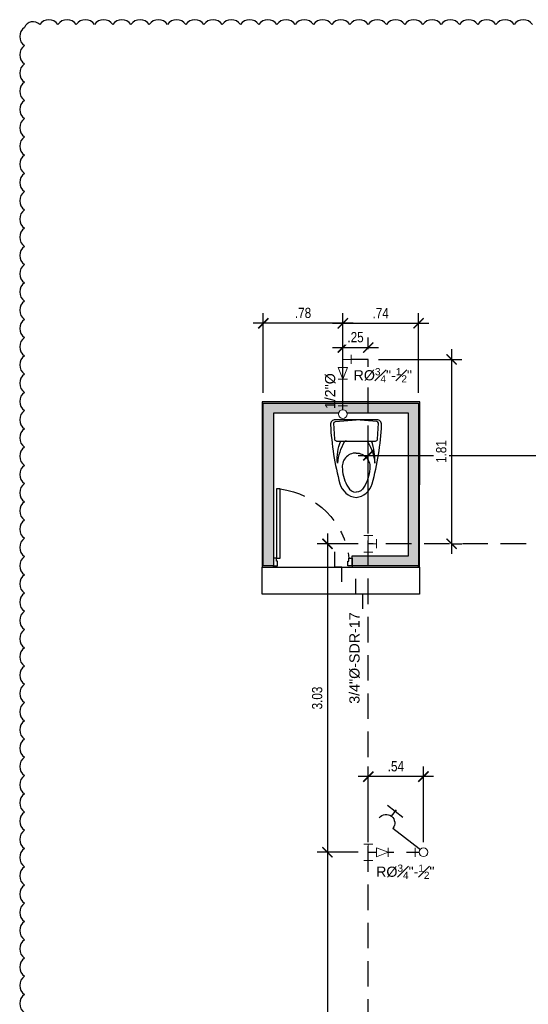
# Model space of a CAD drawing. Header units: metres. Extents: x 2 to 147, y 24 to 94.
# Tile 2 of 40: x 30.38 to 35.36, y 33.33 to 42.98. Entities that reach past the tile are written whole.
import ezdxf

# ---------------------------------------------------------------- set-up
doc = ezdxf.new("R2010")
doc.units = ezdxf.units.M
doc.header["$MEASUREMENT"] = 0
doc.header["$PDMODE"] = 35
doc.linetypes.add('BORDER2', pattern=[0.875, 0.25, -0.125, 0.25, -0.125, 0, -0.125])
doc.linetypes.add('HIDDEN', pattern=[0.375, 0.25, -0.125])
doc.layers.get('Defpoints').update_dxf_attribs({"color": 171})
for name, color, linetype in [('001-Paredes', 1, 'Continuous'), ('005-Piso', 1, 'Continuous'), ('010-Mobiliario', 8, 'Continuous'), ('011-Puertas y Ventanas', 1, 'Continuous'), ('A POT', 4, 'HIDDEN'), ('A RES textos', 2, 'Continuous'), ('AP TEXTOS', 2, 'Continuous')]:
    doc.layers.add(name, color=color, linetype=linetype)
doc.layers.add('A POT accesorios', color=3, linetype='Continuous', lineweight=18)
doc.styles.add('ARIAL', font='arial.ttf')
doc.styles.add('COTAS', font='ARIALN.TTF')
doc.dimstyles.new('ESC-50', dxfattribs={"dimtxt": 0.1, "dimasz": 0.1, "dimexe": 0.1, "dimexo": 0.1, "dimgap": 0.05, "dimtad": 1, "dimzin": 4, "dimdsep": 46, "dimtxsty": 'COTAS', "dimblk": 'ARCHTICK', "dimcen": 0.1, "dimdle": 0.1, "dimclrd": 1, "dimclre": 1, "dimclrt": 2, "dimazin": 0, "dimtfac": 0.75, "dimtmove": 1, "dimatfit": 3, "dimldrblk": 'FLE', "dimfxl": 0.1, "dimtvp": 1.5, "dimtfill": 1, "dimtolj": 1, "dimtzin": 0, "dimarcsym": 0})

# ---------------------------------------------------------------- blocks, each defined once
blk = doc.blocks.new('A$C2AB82CD6')
at = {"color": 0, "linetype": 'Continuous'}
for p, q in [((0.0482, 0.1094), (0.0879, 0.1491)), ((0.0807, 0.1166), (0.0636, 0.1337)), ((0, 0), (0.0807, 0.0807))]:
    blk.add_line(p, q, dxfattribs=at)
blk.add_arc((0.0986, 0.0986), 0.0254, 45, 225, dxfattribs=at)
blk = doc.blocks.new('A$C1b8cae82')
blk.add_wipeout([(0, 0.0424), (0.011, 0.041), (0.0212, 0.0367), (0.03, 0.03), (0.0367, 0.0212), (0.041, 0.011), (0.0424, 0), (0.041, -0.011), (0.0367, -0.0212), (0.03, -0.03), (0.0212, -0.0367), (0.011, -0.041), (0, -0.0424), (-0.011, -0.041), (-0.0212, -0.0367), (-0.03, -0.03), (-0.0367, -0.0212), (-0.041, -0.011), (-0.0424, 0), (-0.041, 0.011), (-0.0367, 0.0212), (-0.03, 0.03), (-0.0212, 0.0367), (-0.011, 0.041)])
at = {"color": 0, "linetype": 'Continuous'}
for points in [[(-0.0446, 0.0809), (0.0446, 0.0809)], [(0, 0.0424), (0, 0.0809)]]:
    blk.add_lwpolyline(points, dxfattribs=at)
blk.add_circle((0, 0), 0.0424, dxfattribs=at)
blk = doc.blocks.new('A$C651ad4a3')
at = {"color": 0}
blk.add_wipeout([(-0.0446, 0), (0.0446, 0), (0, -0.1133)], dxfattribs=at)
blk.add_lwpolyline([(-0.0446, 0), (0, -0.1133), (0.0446, 0)], close=True, dxfattribs=at)
blk.add_lwpolyline([(-0.0446, -0.1133), (0.0446, -0.1133)], dxfattribs=at)
blk = doc.blocks.new('A$C4c8fdb71')
at = {"color": 0}
for points in [[(0.0446, 0.0809), (-0.0446, 0.0809)], [(0, 0.0809), (0, -0.0809)], [(0, 0), (0.0809, 0)], [(0.0809, 0.0446), (0.0809, -0.0446)], [(0.0446, -0.0809), (-0.0446, -0.0809)]]:
    blk.add_lwpolyline(points, dxfattribs=at)
blk = doc.blocks.new('INODORO-PETITGARZON-PLANTA')
blk.add_lwpolyline([(0.78, 0, -0.292943), (0.6441, -0.1579, -0.052692), (0.0649, -0.2507, -0.422078), (0.0169, -0.204), (0.0169, -0.204), (0.0169, 0.204), (0.0169, 0.204, -0.422078), (0.0649, 0.2507, -0.052692), (0.6441, 0.1579, -0.292943)], format="xyb", close=True)
for points in [[(0.2252, 0.1904, 0.414449), (0.2067, 0.2089), (0.0513, 0.2175, 0.398758), (0.0341, 0.2027), (0.0169, -0.0006)], [(0.2252, 0.1917), (0.2252, -0.1917, -0.414449), (0.2067, -0.2101), (0.0513, -0.2187, -0.398758), (0.0341, -0.204), (0.0169, -0.0006)], [(0.2252, 0.0934, -0.279736), (0.2368, 0.1155, -0.109692), (0.4408, 0.1834, 0.108214), (0.2252, 0.1506, 0.108214)], [(0.3429, 0, -0.468214), (0.4994, 0.1339, -0.125087), (0.6774, 0.0769, -0.28707), (0.7257, 0, -1.078007)], [(0.3429, 0, 0.468214), (0.4994, -0.1339, 0.125087), (0.6774, -0.0769, 0.28707), (0.7257, 0, 1.078007)], [(0.2252, -0.0934, 0.279736), (0.2368, -0.1155, 0.109692), (0.4408, -0.1834, -0.108214), (0.2252, -0.1506, -0.108214)]]:
    blk.add_lwpolyline(points, format="xyb")
blk = doc.blocks.new('door001')
at = {"layer": '011-Puertas y Ventanas'}
for points in [[(-0.075, 0), (0, 0), (0, -0.04), (-0.045, -0.04), (-0.045, -0.03), (-0.075, -0.03)], [(-0.075, -0.03), (-0.075, -0.066), (-0.7557, -0.066), (-0.7557, -0.03)], [(-0.075, -0.74), (-0.075, -0.77), (0, -0.77), (0, -0.73), (-0.045, -0.73), (-0.045, -0.74)]]:
    blk.add_lwpolyline(points, close=True, dxfattribs=at)
at = {"layer": '011-Puertas y Ventanas', "color": 1, "linetype": 'BORDER2'}
blk.add_arc((0.0215, 0.0382), 0.7841, 187.6333, 262.93259, dxfattribs=at)
blk = doc.blocks.new('A$C6b87ac3d')
at = {"color": 0}
for points in [[(0.0446, 0.0809), (-0.0446, 0.0809)], [(0, 0.0809), (0, 0), (0.0809, 0)], [(0.0809, 0.0446), (0.0809, -0.0446)]]:
    blk.add_lwpolyline(points, dxfattribs=at)
blk = doc.blocks.new('_ARCHTICK')
at = {"color": 0, "linetype": 'ByBlock', "const_width": 0.15}
blk.add_lwpolyline([(-0.5, -0.5), (0.5, 0.5)], dxfattribs=at)
blk = doc.blocks.new('*D217')
at = {"layer": 'A RES textos', "color": 1, "lineweight": -2, "transparency": 16777216}
for p, q in [((33.7944, 37.9453), (33.7944, 38.8118)), ((39.4666, 37.9453), (39.4666, 38.8118)), ((33.6944, 38.7118), (39.5666, 38.7118))]:
    blk.add_line(p, q, dxfattribs=at)
at = {"layer": 'Defpoints', "color": 0, "transparency": 16777216}
for p in [(39.4666, 38.7118), (33.7944, 37.8453), (39.4666, 37.8453)]:
    blk.add_point(p, dxfattribs=at)
at = {"layer": 'A RES textos', "color": 1, "lineweight": -2, "transparency": 16777216, "xscale": 0.1, "yscale": 0.1, "zscale": 0.1, "rotation": 180}
blk.add_blockref('_ARCHTICK', (33.7944, 38.7118), dxfattribs=at)
at = {"layer": 'A RES textos', "color": 1, "lineweight": -2, "transparency": 16777216, "xscale": 0.1, "yscale": 0.1, "zscale": 0.1}
blk.add_blockref('_ARCHTICK', (39.4666, 38.7118), dxfattribs=at)
at = {"layer": 'A RES textos', "color": 2, "transparency": 16777216, "insert": (36.6305, 38.8129), "char_height": 0.1, "attachment_point": 5, "style": 'COTAS', "bg_fill": 3, "box_fill_scale": 1.25, "bg_fill_color": 256, "bg_fill_true_color": 13158600, "bg_fill_transparency": 0}
blk.add_mtext('\\A1;5.67', dxfattribs=at)
blk = doc.blocks.new('FLE')
at = {"linetype": 'Continuous'}
h = blk.add_hatch(color=2, dxfattribs=at)
h.paths.add_polyline_path([(-0.572, -0.617), (-0.422, -0.707), (0, 0), (-0.204, 0)])
h.paths.add_polyline_path([(-0.422, 0.707), (-0.572, 0.617), (-0.204, 0), (0, 0)])
at = {"color": 1, "linetype": 'Continuous'}
for p, q in [((0, 0), (-1, 0)), ((-0.309, 0.775), (-0.685, 0.55)), ((-0.204, 0), (-0.64, 0.731)), ((-0.204, 0), (-0.64, -0.731)), ((0.068, -0.113), (-0.49, 0.82)), ((0.068, 0.113), (-0.49, -0.82)), ((-0.685, -0.55), (-0.309, -0.775))]:
    blk.add_line(p, q, dxfattribs=at)
blk = doc.blocks.new('*D227')
at = {"layer": 'A RES textos', "color": 1, "lineweight": -2, "transparency": 16777216}
for p, q in [((32.7652, 39.3245), (32.7652, 40.1069)), ((33.5446, 39.337), (33.5446, 40.1069)), ((33.6446, 40.0069), (32.6652, 40.0069))]:
    blk.add_line(p, q, dxfattribs=at)
at = {"layer": 'Defpoints', "color": 0, "transparency": 16777216}
for p in [(32.7652, 40.0069), (32.7652, 39.2245), (33.5446, 39.237)]:
    blk.add_point(p, dxfattribs=at)
at = {"layer": 'A RES textos', "color": 1, "lineweight": -2, "transparency": 16777216, "xscale": 0.1, "yscale": 0.1, "zscale": 0.1, "rotation": 180}
blk.add_blockref('_ARCHTICK', (32.7652, 40.0069), dxfattribs=at)
at = {"layer": 'A RES textos', "color": 1, "lineweight": -2, "transparency": 16777216, "xscale": 0.1, "yscale": 0.1, "zscale": 0.1}
blk.add_blockref('_ARCHTICK', (33.5446, 40.0069), dxfattribs=at)
at = {"layer": 'A RES textos', "color": 2, "transparency": 16777216, "insert": (33.1549, 40.108), "char_height": 0.1, "attachment_point": 5, "style": 'COTAS', "bg_fill": 3, "box_fill_scale": 1.25, "bg_fill_color": 256, "bg_fill_true_color": 13158600, "bg_fill_transparency": 0}
blk.add_mtext('\\A1;.78', dxfattribs=at)
blk = doc.blocks.new('*D228')
at = {"layer": 'A RES textos', "color": 1, "lineweight": -2, "transparency": 16777216}
for p, q in [((33.5446, 39.7529), (33.5446, 40.1069)), ((34.2876, 39.3245), (34.2876, 40.1069)), ((33.4446, 40.0069), (34.3876, 40.0069))]:
    blk.add_line(p, q, dxfattribs=at)
at = {"layer": 'Defpoints', "color": 0, "transparency": 16777216}
for p in [(34.2876, 40.0069), (33.5446, 39.6529), (34.2876, 39.2245)]:
    blk.add_point(p, dxfattribs=at)
at = {"layer": 'A RES textos', "color": 1, "lineweight": -2, "transparency": 16777216, "xscale": 0.1, "yscale": 0.1, "zscale": 0.1, "rotation": 180}
blk.add_blockref('_ARCHTICK', (33.5446, 40.0069), dxfattribs=at)
at = {"layer": 'A RES textos', "color": 1, "lineweight": -2, "transparency": 16777216, "xscale": 0.1, "yscale": 0.1, "zscale": 0.1}
blk.add_blockref('_ARCHTICK', (34.2876, 40.0069), dxfattribs=at)
at = {"layer": 'A RES textos', "color": 2, "transparency": 16777216, "insert": (33.9161, 40.1069), "char_height": 0.1, "attachment_point": 5, "style": 'COTAS', "bg_fill": 3, "box_fill_scale": 1.25, "bg_fill_color": 256, "bg_fill_true_color": 13158600, "bg_fill_transparency": 0}
blk.add_mtext('\\A1;.74', dxfattribs=at)
blk = doc.blocks.new('*D229')
at = {"layer": 'A RES textos', "color": 1, "lineweight": -2, "transparency": 16777216}
for p, q in [((33.5446, 39.7529), (33.5446, 39.8693)), ((33.7944, 39.7529), (33.7944, 39.8693)), ((33.4446, 39.7693), (33.8944, 39.7693))]:
    blk.add_line(p, q, dxfattribs=at)
at = {"layer": 'Defpoints', "color": 0, "transparency": 16777216}
for p in [(33.5446, 39.6529), (33.7944, 39.6529)]:
    blk.add_point(p, dxfattribs=at)
at = {"layer": 'A RES textos', "color": 1, "lineweight": -2, "transparency": 16777216, "xscale": 0.1, "yscale": 0.1, "zscale": 0.1, "rotation": 180}
blk.add_blockref('_ARCHTICK', (33.5446, 39.7693), dxfattribs=at)
at = {"layer": 'A RES textos', "color": 1, "lineweight": -2, "transparency": 16777216, "xscale": 0.1, "yscale": 0.1, "zscale": 0.1}
blk.add_blockref('_ARCHTICK', (33.7944, 39.7693), dxfattribs=at)
at = {"layer": 'A RES textos', "color": 2, "transparency": 16777216, "insert": (33.6695, 39.8704), "char_height": 0.1, "attachment_point": 5, "style": 'COTAS', "bg_fill": 3, "box_fill_scale": 1.25, "bg_fill_color": 256, "bg_fill_true_color": 13158600, "bg_fill_transparency": 0}
blk.add_mtext('\\A1;.25', dxfattribs=at)
at = {"layer": 'Defpoints', "color": 0, "transparency": 16777216}
blk.add_point((33.7944, 39.7693), dxfattribs=at)
blk = doc.blocks.new('*D230')
at = {"layer": 'A RES textos', "color": 1, "lineweight": -2, "transparency": 16777216}
for p, q in [((34.6112, 39.7529), (34.6112, 37.7453)), ((33.8944, 39.6529), (34.7112, 39.6529)), ((34.6176, 37.8453), (34.7112, 37.8453))]:
    blk.add_line(p, q, dxfattribs=at)
at = {"layer": 'Defpoints', "color": 0, "transparency": 16777216}
for p in [(33.7944, 39.6529), (34.5176, 37.8453), (34.6112, 37.8453)]:
    blk.add_point(p, dxfattribs=at)
at = {"layer": 'A RES textos', "color": 1, "lineweight": -2, "transparency": 16777216, "xscale": 0.1, "yscale": 0.1, "zscale": 0.1}
for p, rotation in [((34.6112, 39.6529), 90), ((34.6112, 37.8453), 270)]:
    blk.add_blockref('_ARCHTICK', p, dxfattribs=dict(at, rotation=rotation))
at = {"layer": 'A RES textos', "color": 2, "transparency": 16777216, "insert": (34.5101, 38.7491), "char_height": 0.1, "attachment_point": 5, "rotation": 90, "style": 'COTAS', "bg_fill": 3, "box_fill_scale": 1.25, "bg_fill_color": 256, "bg_fill_true_color": 13158600, "bg_fill_transparency": 0}
blk.add_mtext('\\A1;1.81', dxfattribs=at)
blk = doc.blocks.new('*D231')
at = {"layer": 'A RES textos', "color": 1, "lineweight": -2, "transparency": 16777216}
for p, q in [((33.3943, 37.9453), (33.3943, 34.7202)), ((33.6944, 37.8453), (33.2943, 37.8453)), ((33.6944, 34.8202), (33.2943, 34.8202))]:
    blk.add_line(p, q, dxfattribs=at)
at = {"layer": 'Defpoints', "color": 0, "transparency": 16777216}
for p in [(33.7944, 37.8453), (33.3943, 34.8202), (33.7944, 34.8202)]:
    blk.add_point(p, dxfattribs=at)
at = {"layer": 'A RES textos', "color": 1, "lineweight": -2, "transparency": 16777216, "xscale": 0.1, "yscale": 0.1, "zscale": 0.1}
for p, rotation in [((33.3943, 37.8453), 90), ((33.3943, 34.8202), 270)]:
    blk.add_blockref('_ARCHTICK', p, dxfattribs=dict(at, rotation=rotation))
at = {"layer": 'A RES textos', "color": 2, "transparency": 16777216, "insert": (33.2933, 36.3328), "char_height": 0.1, "attachment_point": 5, "rotation": 90, "style": 'COTAS', "bg_fill": 3, "box_fill_scale": 1.25, "bg_fill_color": 256, "bg_fill_true_color": 13158600, "bg_fill_transparency": 0}
blk.add_mtext('\\A1;3.03', dxfattribs=at)
blk = doc.blocks.new('*D232')
at = {"layer": 'A RES textos', "color": 1, "lineweight": -2, "transparency": 16777216}
for p, q in [((33.3943, 34.9202), (33.3943, 30.2335)), ((33.6944, 34.8202), (33.2943, 34.8202)), ((33.6944, 30.3335), (33.2943, 30.3335))]:
    blk.add_line(p, q, dxfattribs=at)
at = {"layer": 'Defpoints', "color": 0, "transparency": 16777216}
for p in [(33.7944, 34.8202), (33.3943, 30.3335), (33.7944, 30.3335)]:
    blk.add_point(p, dxfattribs=at)
at = {"layer": 'A RES textos', "color": 1, "lineweight": -2, "transparency": 16777216, "xscale": 0.1, "yscale": 0.1, "zscale": 0.1}
for p, rotation in [((33.3943, 34.8202), 90), ((33.3943, 30.3335), 270)]:
    blk.add_blockref('_ARCHTICK', p, dxfattribs=dict(at, rotation=rotation))
at = {"layer": 'A RES textos', "color": 2, "transparency": 16777216, "insert": (33.2933, 32.5769), "char_height": 0.1, "attachment_point": 5, "rotation": 90, "style": 'COTAS', "bg_fill": 3, "box_fill_scale": 1.25, "bg_fill_color": 256, "bg_fill_true_color": 13158600, "bg_fill_transparency": 0}
blk.add_mtext('\\A1;4.49', dxfattribs=at)
blk = doc.blocks.new('*D234')
at = {"layer": 'A RES textos', "color": 1, "lineweight": -2, "transparency": 16777216}
for p, q in [((33.7944, 34.9202), (33.7944, 35.6621)), ((34.335, 34.9202), (34.335, 35.6621)), ((34.435, 35.5621), (33.6944, 35.5621))]:
    blk.add_line(p, q, dxfattribs=at)
at = {"layer": 'Defpoints', "color": 0, "transparency": 16777216}
for p in [(33.7944, 35.5621), (33.7944, 34.8202), (34.335, 34.8202)]:
    blk.add_point(p, dxfattribs=at)
at = {"layer": 'A RES textos', "color": 1, "lineweight": -2, "transparency": 16777216, "xscale": 0.1, "yscale": 0.1, "zscale": 0.1, "rotation": 180}
blk.add_blockref('_ARCHTICK', (33.7944, 35.5621), dxfattribs=at)
at = {"layer": 'A RES textos', "color": 1, "lineweight": -2, "transparency": 16777216, "xscale": 0.1, "yscale": 0.1, "zscale": 0.1}
blk.add_blockref('_ARCHTICK', (34.335, 35.5621), dxfattribs=at)
at = {"layer": 'A RES textos', "color": 2, "transparency": 16777216, "insert": (34.0647, 35.663), "char_height": 0.1, "attachment_point": 5, "style": 'COTAS', "bg_fill": 3, "box_fill_scale": 1.25, "bg_fill_color": 256, "bg_fill_true_color": 13158600, "bg_fill_transparency": 0}
blk.add_mtext('\\A1;.54', dxfattribs=at)

msp = doc.modelspace()

# ---------------------------------------------------------------- hatches: boundary and pattern name
at = {"layer": '005-Piso', "transparency": 33554508}
h = msp.add_hatch(color=9, dxfattribs=at)
h.dxf.hatch_style = 1
h.paths.add_polyline_path([(34.1876, 37.7281), (34.1876, 39.1245), (32.8652, 39.1245), (32.8652, 37.7281), (32.8652, 37.6281), (32.7652, 37.6281), (32.7652, 39.2245), (34.2876, 39.2245), (34.2876, 37.6281), (34.1876, 37.6281), (33.6352, 37.6281), (33.6352, 37.7281)])

# ---------------------------------------------------------------- linework, layer by layer
at = {"layer": '001-Paredes', "color": 6}
for points in [[(32.7527, 39.2245), (32.7527, 37.6156), (32.8652, 37.6156), (32.8652, 37.6281), (32.7652, 37.6281), (32.7652, 39.2245), (34.2876, 39.2245), (34.2876, 37.6156), (34.298, 37.6156), (34.3001, 39.2245), (34.3001, 39.237), (32.7527, 39.237)], [(34.2876, 37.6281), (33.6352, 37.6281), (33.6352, 37.6156), (34.2876, 37.6156)]]:
    msp.add_lwpolyline(points, close=True, dxfattribs=at)
at = {"layer": '001-Paredes'}
msp.add_lwpolyline([(34.1876, 37.7281), (34.1876, 39.1245), (32.8652, 39.1245), (32.8652, 37.7281), (32.8652, 37.6281), (32.7652, 37.6281), (32.7652, 39.2245), (34.2876, 39.2245), (34.2876, 37.6281), (34.1876, 37.6281), (34.1876, 37.6281), (33.6352, 37.6281), (33.6352, 37.7281)], close=True, dxfattribs=at)
at = {"layer": '005-Piso', "color": 4}
for points in [[(33.5342, 37.4704), (33.5342, 37.6156), (33.4664, 37.6156), (33.4664, 37.767)], [(33.7414, 37.206), (33.7414, 37.3513), (33.6737, 37.3513), (33.6737, 37.5027)]]:
    msp.add_lwpolyline(points, dxfattribs=at)
msp.add_lwpolyline([(32.7527, 37.6156), (34.298, 37.6156), (34.298, 37.3513), (32.7527, 37.3513)], close=True, dxfattribs=at)
msp.add_lwpolyline([(32.7527, 37.6156), (34.298, 37.6156), (34.298, 37.3513), (32.7527, 37.3513)], close=True, dxfattribs=at)
at = {"layer": 'A POT'}
for p, q in [((33.5446, 39.1119), (33.5446, 39.6529)), ((33.7944, 25.6287), (33.7944, 39.6529)), ((39.4666, 37.8453), (33.7944, 37.8453)), ((33.7944, 34.8202), (34.335, 34.8202))]:
    msp.add_line(p, q, dxfattribs=at)

# ---------------------------------------------------------------- block references
at = {"layer": '010-Mobiliario', "xscale": -1, "rotation": 90}
msp.add_blockref('INODORO-PETITGARZON-PLANTA', (33.6744, 39.0779), dxfattribs=at)
at = {"layer": '011-Puertas y Ventanas', "xscale": -1, "rotation": 90}
msp.add_blockref('door001', (32.8652, 37.6281), dxfattribs=at)
msp.add_blockref('door001', (32.8652, 37.6281), dxfattribs=at)
at = {"layer": 'A POT', "color": 3, "linetype": 'HIDDEN', "ltscale": 0.001, "xscale": -3.333333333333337, "yscale": 3.333333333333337, "zscale": 3.333333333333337, "rotation": 6.918742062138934}
msp.add_blockref('A$C2AB82CD6', (34.335, 34.8202), dxfattribs=at)
at = {"layer": 'A POT accesorios'}
msp.add_blockref('A$C4c8fdb71', (33.7944, 37.8453), dxfattribs=at)

# ---------------------------------------------------------------- texts
at = {"layer": 'AP TEXTOS', "insert": (33.6603, 36.7247), "char_height": 0.1, "width": 0.875022, "attachment_point": 5, "rotation": 90, "style": 'ARIAL'}
msp.add_mtext('3/4"%%C-SDR-17', dxfattribs=at)

# ---------------------------------------------------------------- next in the draw order: block references
at = {"layer": 'A POT accesorios', "xscale": -1, "rotation": 89.99999999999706}
msp.add_blockref('A$C651ad4a3', (33.8753, 34.8202), dxfattribs=at)
at = {"layer": 'A POT accesorios', "rotation": 90.00000000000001}
msp.add_blockref('A$C1b8cae82', (34.335, 34.8202), dxfattribs=at)

# ---------------------------------------------------------------- next in the draw order: block references
at = {"layer": 'A POT accesorios'}
msp.add_blockref('A$C4c8fdb71', (33.7944, 34.8202), dxfattribs=at)

# ---------------------------------------------------------------- next in the draw order: texts
at = {"layer": 'AP TEXTOS', "insert": (34.1573, 34.6297), "char_height": 0.1, "width": 0.572135, "attachment_point": 5, "style": 'ARIAL', "bg_fill": 3, "box_fill_scale": 1.1, "bg_fill_color": 256, "bg_fill_transparency": 0}
msp.add_mtext('\\A1;R%%C{\\H0.7x;\\S3#4;}"-{\\H0.7x;\\S1#2;}"', dxfattribs=at)

# ---------------------------------------------------------------- next in the draw order: linework, layer by layer
at = {"layer": 'Defpoints'}
msp.add_lwpolyline([(35.4036, 42.9371, 0.520567), (35.2247, 42.9371, 0.520567), (35.0458, 42.9371, 0.520567), (34.8669, 42.9371, 0.520567), (34.6879, 42.9371, 0.520567), (34.509, 42.9371, 0.520567), (34.3301, 42.9371, 0.520567), (34.1512, 42.9371, 0.520567), (33.9723, 42.9371, 0.520567), (33.7934, 42.9371, 0.520567), (33.6145, 42.9371, 0.520567), (33.4356, 42.9371, 0.520567), (33.2567, 42.9371, 0.520567), (33.0778, 42.9371, 0.520567), (32.8988, 42.9371, 0.520567), (32.7199, 42.9371, 0.520567), (32.541, 42.9371, 0.520567), (32.3621, 42.9371, 0.520567), (32.1832, 42.9371, 0.520567), (32.0043, 42.9371, 0.520567), (31.8254, 42.9371, 0.520567), (31.6465, 42.9371, 0.520567), (31.4676, 42.9371, 0.520567), (31.2887, 42.9371, 0.520567), (31.1097, 42.9371, 0.520567), (30.9308, 42.9371, 0.520567), (30.7519, 42.9371, 0.520567), (30.573, 42.9371, 0.520567), (30.4232, 42.9081, 0.520567), (30.4232, 42.7292, 0.520567), (30.4232, 42.5502, 0.520567), (30.4232, 42.3713, 0.520567), (30.4232, 42.1924, 0.520567), (30.4232, 42.0135, 0.520567), (30.4232, 41.8346, 0.520567), (30.4232, 41.6557, 0.520567), (30.4232, 41.4768, 0.520567), (30.4232, 41.2979, 0.520567), (30.4232, 41.119, 0.520567), (30.4232, 40.94, 0.520567), (30.4232, 40.7611, 0.520567), (30.4232, 40.5822, 0.520567), (30.4232, 40.4033, 0.520567), (30.4232, 40.2244, 0.520567), (30.4232, 40.0455, 0.520567), (30.4232, 39.8666, 0.520567), (30.4232, 39.6877, 0.520567), (30.4232, 39.5088, 0.520567), (30.4232, 39.3299, 0.520567), (30.4232, 39.1509, 0.520567), (30.4232, 38.972, 0.520567), (30.4232, 38.7931, 0.520567), (30.4232, 38.6142, 0.520567), (30.4232, 38.4353, 0.520567), (30.4232, 38.2564, 0.520567), (30.4232, 38.0775, 0.520567), (30.4232, 37.8986, 0.520567), (30.4232, 37.7197, 0.520567), (30.4232, 37.5408, 0.520567), (30.4232, 37.3618, 0.520567), (30.4232, 37.1829, 0.520567), (30.4232, 37.004, 0.520567), (30.4232, 36.8251, 0.520567), (30.4232, 36.6462, 0.520567), (30.4232, 36.4673, 0.520567), (30.4232, 36.2884, 0.520567), (30.4232, 36.1095, 0.520567), (30.4232, 35.9306, 0.520567), (30.4232, 35.7517, 0.520567), (30.4232, 35.5727, 0.520567), (30.4232, 35.3938, 0.520567), (30.4232, 35.2149, 0.520567), (30.4232, 35.036, 0.520567), (30.4232, 34.8571, 0.520567), (30.4232, 34.6782, 0.520567), (30.4232, 34.4993, 0.520567), (30.4232, 34.3204, 0.520567), (30.4232, 34.1415, 0.520567), (30.4232, 33.9626, 0.520567), (30.4232, 33.7836, 0.520567), (30.4232, 33.6047, 0.520567), (30.4232, 33.4258, 0.520567), (30.4232, 33.2469, 0.520567)], format="xyb", dxfattribs=at)

# ---------------------------------------------------------------- next in the draw order: block references
at = {"layer": 'A POT accesorios', "xscale": -1}
for name, p, rotation in [('A$C651ad4a3', (33.5446, 39.572, 0), 359.999999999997), ('A$C1b8cae82', (33.5446, 39.1174), 359.9999999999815)]:
    msp.add_blockref(name, p, dxfattribs=dict(at, rotation=rotation))

# ---------------------------------------------------------------- next in the draw order: texts
at = {"layer": 'AP TEXTOS', "insert": (33.9365, 39.4973), "char_height": 0.1, "width": 0.572135, "attachment_point": 5, "style": 'ARIAL', "bg_fill": 3, "box_fill_scale": 1.1, "bg_fill_color": 256, "bg_fill_transparency": 0}
msp.add_mtext('\\A1;R%%C{\\H0.7x;\\S3#4;}"-{\\H0.7x;\\S1#2;}"', dxfattribs=at)

# ---------------------------------------------------------------- next in the draw order: dimensions: what is measured, and where the dimension line sits
at = {"layer": 'A RES textos'}
dim = msp.add_linear_dim(base=(39.4666, 38.7118), p1=(33.7944, 37.8453), p2=(39.4666, 37.8453), dimstyle='ESC-50', dxfattribs=at)
dim.commit()
dim.dimension.update_dxf_attribs({"geometry": '*D217', "text_midpoint": (36.6305, 38.8129)})

# ---------------------------------------------------------------- next in the draw order: linework, layer by layer
at = {"layer": 'A POT'}
msp.add_line((33.7944, 39.6529), (33.6255, 39.6529), dxfattribs=at)

# ---------------------------------------------------------------- next in the draw order: block references
at = {"layer": 'A POT accesorios', "rotation": 269.9999999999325}
msp.add_blockref('A$C6b87ac3d', (33.5446, 39.6529), dxfattribs=at)

# ---------------------------------------------------------------- next in the draw order: texts
at = {"layer": 'AP TEXTOS', "insert": (33.4217, 39.3415), "char_height": 0.1, "width": 0.348271, "attachment_point": 5, "rotation": 90, "style": 'ARIAL'}
msp.add_mtext('1/2"%%C', dxfattribs=at)

# ---------------------------------------------------------------- next in the draw order: dimensions: what is measured, and where the dimension line sits
at = {"layer": 'A RES textos'}
dim = msp.add_linear_dim(base=(32.7652, 40.0069), p1=(33.5446, 39.237), p2=(32.7652, 39.2245), dimstyle='ESC-50', dxfattribs=at)
dim.commit()
dim.dimension.update_dxf_attribs({"geometry": '*D227', "text_midpoint": (33.1549, 40.108)})

# ---------------------------------------------------------------- next in the draw order: dimensions: what is measured, and where the dimension line sits
dim = msp.add_linear_dim(base=(34.2876, 40.0069), p1=(33.5446, 39.6529), p2=(34.2876, 39.2245), dimstyle='ESC-50', dxfattribs=at)
dim.commit()
dim.dimension.update_dxf_attribs({"geometry": '*D228', "text_midpoint": (33.9161, 40.1069)})

# ---------------------------------------------------------------- next in the draw order: dimensions: what is measured, and where the dimension line sits
dim = msp.add_linear_dim(base=(33.7944, 39.7693), p1=(33.5446, 39.6529), p2=(33.7944, 39.6529), dimstyle='ESC-50', dxfattribs=at)
dim.commit()
dim.dimension.update_dxf_attribs({"geometry": '*D229', "text_midpoint": (33.6695, 39.8704)})

# ---------------------------------------------------------------- next in the draw order: dimensions: what is measured, and where the dimension line sits
dim = msp.add_linear_dim(base=(34.6112, 37.8453), p1=(33.7944, 39.6529), p2=(34.5176, 37.8453), angle=90, dimstyle='ESC-50', dxfattribs=at)
dim.commit()
dim.dimension.update_dxf_attribs({"geometry": '*D230', "text_midpoint": (34.5101, 38.7491)})

# ---------------------------------------------------------------- next in the draw order: dimensions: what is measured, and where the dimension line sits
dim = msp.add_linear_dim(base=(33.3943, 34.8202), p1=(33.7944, 37.8453), p2=(33.7944, 34.8202), angle=90, dimstyle='ESC-50', dxfattribs=at)
dim.commit()
dim.dimension.update_dxf_attribs({"geometry": '*D231', "text_midpoint": (33.2933, 36.3328)})

# ---------------------------------------------------------------- next in the draw order: dimensions: what is measured, and where the dimension line sits
dim = msp.add_linear_dim(base=(33.3943, 30.3335), p1=(33.7944, 34.8202), p2=(33.7944, 30.3335), angle=90, dimstyle='ESC-50', dxfattribs=at)
dim.commit()
dim.dimension.update_dxf_attribs({"geometry": '*D232', "text_midpoint": (33.2933, 32.5769)})

# ---------------------------------------------------------------- next in the draw order: dimensions: what is measured, and where the dimension line sits
dim = msp.add_linear_dim(base=(33.7944, 35.5621), p1=(34.335, 34.8202), p2=(33.7944, 34.8202), dimstyle='ESC-50', dxfattribs=at)
dim.commit()
dim.dimension.update_dxf_attribs({"geometry": '*D234', "text_midpoint": (34.0647, 35.663)})

doc.saveas('drawing.dxf')
